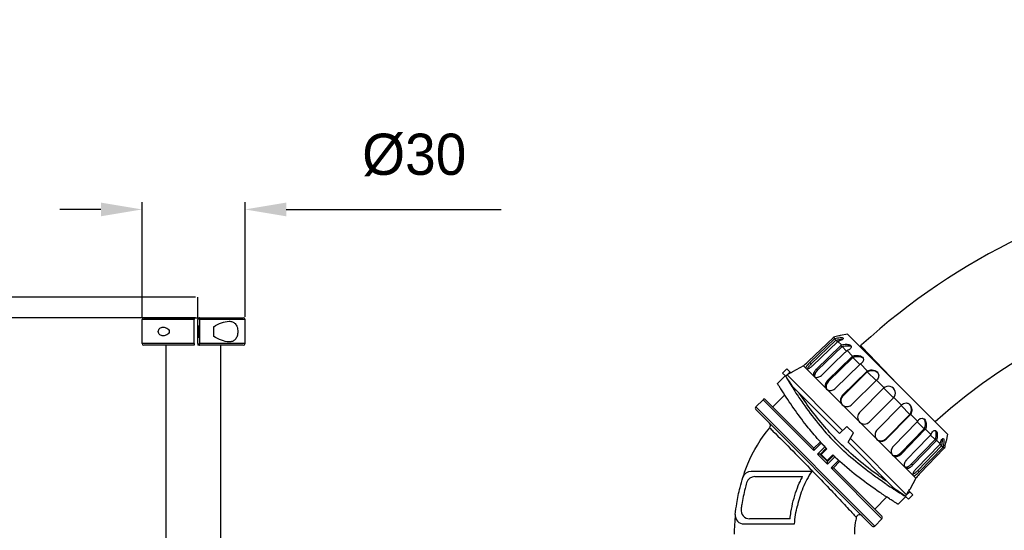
# Model space of a CAD drawing. Header units: millimetres. Extents: x 4086 to 8318, y 123 to 1549.
# Tile 37 of 56: x 6649 to 6792, y 1204 to 1278. Entities that reach past the tile are written whole.
import ezdxf

# ---------------------------------------------------------------- set-up
doc = ezdxf.new("R2010")
doc.units = ezdxf.units.MM
doc.styles.get("Standard").update_dxf_attribs({"font": 'SourceHanSansCN-Normal.ttf'})
doc.dimstyles.get("Standard").update_dxf_attribs({"dimscale": 6, "dimtxt": 5, "dimasz": 3, "dimexe": 0.18, "dimexo": 0.0625, "dimgap": 0.8, "dimtad": 1, "dimtoh": 1, "dimdec": 1, "dimlfac": 2, "dimzin": 0, "dimdsep": 46, "dimtxsty": 'Standard', "dimcen": 0.09, "dimclrd": 256, "dimclre": 256, "dimclrt": 256, "dimadec": 0, "dimazin": 2, "dimtfac": 1, "dimtdec": 1, "dimtofl": 0, "dimtmove": 0, "dimatfit": 3, "dimfxl": 1, "dimtolj": 1, "dimtzin": 0, "dimarcsym": 0})

# ---------------------------------------------------------------- blocks, each defined once
blk = doc.blocks.new('*D726')
at = {"lineweight": -2}
for p, q in [((6666.53, 1234.79), (6666.53, 1251.51)), ((6681.53, 1234.79), (6681.53, 1251.51)), ((6660.53, 1250.43), (6654.53, 1250.43)), ((6687.53, 1250.43), (6718.84, 1250.43))]:
    blk.add_line(p, q, dxfattribs=at)
for points in [[(6660.53, 1249.43), (6660.53, 1251.43), (6666.53, 1250.43)], [(6687.53, 1251.43), (6687.53, 1249.43), (6681.53, 1250.43)]]:
    blk.add_solid(points)
at = {"layer": 'Defpoints', "color": 0}
for p in [(6681.53, 1250.43), (6666.53, 1234.41), (6681.53, 1234.41)]:
    blk.add_point(p, dxfattribs=at)
at = {"insert": (6706.18, 1258.35), "char_height": 30, "attachment_point": 5}
blk.add_mtext('\\A1;\\A1;{\\H0.2x;%%C30}', dxfattribs=at)
blk = doc.blocks.new('*D727')
at = {"lineweight": -2}
for p, q in [((6596.07, 1249.66), (6608.18, 1249.66)), ((6596.07, 1243.66), (6596.07, 1249.66)), ((6674.3, 1237.66), (6594.99, 1237.66)), ((6674.3, 1234.66), (6594.99, 1234.66)), ((6596.07, 1228.66), (6596.07, 1222.66))]:
    blk.add_line(p, q, dxfattribs=at)
for points in [[(6595.07, 1243.66), (6597.07, 1243.66), (6596.07, 1237.66)], [(6597.07, 1228.66), (6595.07, 1228.66), (6596.07, 1234.66)]]:
    blk.add_solid(points)
at = {"layer": 'Defpoints', "color": 0}
for p in [(6596.07, 1237.66), (6674.67, 1237.66), (6674.67, 1234.66)]:
    blk.add_point(p, dxfattribs=at)
at = {"insert": (6604.53, 1257.72), "char_height": 30, "attachment_point": 5}
blk.add_mtext('\\A1;\\A1;{\\H0.2x;7*}', dxfattribs=at)
blk = doc.blocks.new('*D1031')
at = {"lineweight": -2}
for p, q in [((6666.4, 1234.66), (6558.74, 1234.66)), ((6559.82, 1228.66), (6559.82, 997.26)), ((6846.42, 991.26), (6558.74, 991.26))]:
    blk.add_line(p, q, dxfattribs=at)
for points in [[(6560.82, 1228.66), (6558.82, 1228.66), (6559.82, 1234.66)], [(6558.82, 997.26), (6560.82, 997.26), (6559.82, 991.26)]]:
    blk.add_solid(points)
at = {"layer": 'Defpoints', "color": 0}
for p in [(6666.78, 1234.66), (6559.82, 991.26), (6846.79, 991.26)]:
    blk.add_point(p, dxfattribs=at)
at = {"insert": (6551.91, 1112.96), "char_height": 30, "attachment_point": 5, "rotation": 90}
blk.add_mtext('\\A1;\\A1;{\\H0.2x;486.7}', dxfattribs=at)

msp = doc.modelspace()

# ---------------------------------------------------------------- linework, layer by layer
msp.add_line((6674.6746, 1234.6617), (6674.6746, 1237.6617))
at = {"color": 7, "linetype": 'Continuous'}
for p, q in [((6666.5269, 1230.9117), (6666.5269, 1234.4117)), ((6674.1365, 1234.4117), (6666.5269, 1234.4117)), ((6666.7769, 1234.6617), (6681.2765, 1234.6617)), ((6674.1365, 1230.9116), (6674.1365, 1234.4117)), ((6674.6746, 1234.6617), (6674.6583, 1234.4117)), ((6674.6583, 1230.9118), (6674.6583, 1234.4117)), ((6674.8849, 1234.4117), (6674.8849, 1230.9116)), ((6681.5269, 1234.4117), (6674.8849, 1234.4117)), ((6681.5269, 1230.9117), (6681.5269, 1234.4117)), ((6676.9784, 1231.9512), (6676.9784, 1233.3743)), ((6768.2848, 1232.0924), (6768.2202, 1232.0745)), ((6769.2684, 1232.2981), (6768.2848, 1232.0924)), ((6783.856, 1217.7105), (6769.2684, 1232.2981)), ((6674.1365, 1230.9117), (6666.5269, 1230.9117)), ((6674.1203, 1230.6617), (6666.7769, 1230.6617)), ((6670.0269, 1187.9117), (6670.0269, 1230.6617)), ((6674.6583, 1230.9118), (6674.6746, 1230.6617)), ((6681.2765, 1230.6617), (6674.6746, 1230.6617)), ((6681.5269, 1230.9117), (6674.8849, 1230.9117)), ((6678.0269, 1187.9117), (6678.0269, 1230.6617)), ((6767.1935, 1231.7695), (6763.6144, 1228.3355)), ((6763.7942, 1228.1556), (6767.3698, 1231.5932)), ((6767.579, 1231.3984), (6763.9968, 1227.9531)), ((6767.8068, 1231.1562), (6764.2312, 1227.7186)), ((6764.7532, 1227.1966), (6768.3185, 1230.6445)), ((6767.2695, 1231.8432), (6767.447, 1231.6657)), ((6767.3698, 1231.5932), (6767.579, 1231.3984)), ((6767.5823, 1231.4), (6767.8166, 1231.1657)), ((6767.8816, 1231.2311), (6768.3967, 1230.716)), ((6768.3185, 1230.6445), (6768.4976, 1230.4799)), ((6771.2054, 1230.6077), (6771.0821, 1230.4844)), ((6771.2054, 1230.6077), (6771.3397, 1230.7303)), ((6771.3882, 1230.4171), (6771.2054, 1230.6077)), ((6768.4976, 1230.4799), (6764.9256, 1227.0243)), ((6768.8745, 1229.547), (6767.1662, 1227.895)), ((6768.5007, 1230.4815), (6769.158, 1229.8242)), ((6768.9669, 1229.6364), (6768.8745, 1229.547)), ((6769.1498, 1229.8133), (6768.9669, 1229.6364)), ((6769.2232, 1229.8895), (6770.0255, 1229.0872)), ((6776.5623, 1225.0044), (6771.3882, 1230.4171)), ((6762.862, 1227.6736), (6762.9221, 1227.7224)), ((6763.9968, 1227.9531), (6763.7942, 1228.1556)), ((6767.1662, 1227.895), (6765.5845, 1226.3654)), ((6766.3975, 1225.5523), (6769.9468, 1229.0163)), ((6770.0788, 1228.8986), (6766.5227, 1225.4271)), ((6771.0909, 1227.8722), (6767.5417, 1224.4082)), ((6769.9468, 1229.0163), (6770.0788, 1228.8986)), ((6770.0819, 1228.9004), (6771.098, 1227.8843)), ((6771.1632, 1227.9495), (6772.1741, 1226.9386)), ((6759.8176, 1226.6161), (6760.4611, 1227.2597)), ((6760.2385, 1226.1952), (6759.8176, 1226.6161)), ((6760.9208, 1226.8001), (6760.4037, 1226.2831)), ((6760.4611, 1227.2597), (6761.0486, 1226.6723)), ((6760.4756, 1226.3444), (6768.5702, 1218.2498)), ((6760.8392, 1226.5585), (6760.718, 1226.4908)), ((6761.0035, 1226.6478), (6760.8393, 1226.5586)), ((6761.0486, 1226.6723), (6761.0035, 1226.6478)), ((6761.0466, 1226.6743), (6761.1194, 1226.7148)), ((6761.1194, 1226.7148), (6761.1922, 1226.7553)), ((6761.1922, 1226.7553), (6761.265, 1226.7958)), ((6762.862, 1227.6736), (6761.2584, 1226.8024)), ((6761.2584, 1226.8024), (6761.265, 1226.7958)), ((6762.862, 1227.6736), (6779.2315, 1211.3041)), ((6764.9256, 1227.0243), (6764.7532, 1227.1966)), ((6768.5661, 1223.3837), (6772.0951, 1226.8679)), ((6772.168, 1226.8095), (6768.632, 1223.3179)), ((6772.0951, 1226.8679), (6772.168, 1226.8095)), ((6772.1708, 1226.8114), (6773.4464, 1225.5359)), ((6759.0858, 1225.0995), (6760.2172, 1226.2309)), ((6760.2407, 1226.1914), (6760.2459, 1226.1828)), ((6760.2459, 1226.1828), (6760.2539, 1226.1694)), ((6760.3423, 1226.2216), (6760.3033, 1226.1749)), ((6766.5227, 1225.4271), (6766.3975, 1225.5523)), ((6773.4401, 1225.5229), (6769.9111, 1222.0387)), ((6773.5116, 1225.6011), (6774.6322, 1224.4805)), ((6760.1462, 1223.4375), (6758.3964, 1221.6877)), ((6761.4476, 1224.4919), (6768.13, 1217.8095)), ((6771.0468, 1220.9031), (6774.5534, 1224.4097)), ((6774.5632, 1224.4191), (6775.977, 1223.0053)), ((6756.9822, 1222.7484), (6755.9215, 1221.6877)), ((6764.381, 1215.3495), (6756.9822, 1222.7484)), ((6764.4068, 1215.6773), (6757.3359, 1222.7482)), ((6768.632, 1223.3179), (6768.5661, 1223.3837)), ((6775.9676, 1222.9955), (6772.461, 1219.4889)), ((6776.0384, 1223.0743), (6777.159, 1221.9536)), ((6755.9215, 1221.6877), (6773.2456, 1204.3636)), ((6755.9216, 1221.3341), (6772.892, 1204.3637)), ((6773.5966, 1218.3532), (6777.0808, 1221.8822)), ((6774.8758, 1217.074), (6778.3674, 1220.6101)), ((6778.4258, 1220.5372), (6774.9416, 1217.0082)), ((6777.0938, 1221.8884), (6778.3694, 1220.6129)), ((6778.3674, 1220.6101), (6778.4258, 1220.5372)), ((6778.4965, 1220.6162), (6779.5074, 1219.6053)), ((6775.9661, 1215.9837), (6779.4301, 1219.533)), ((6779.4422, 1219.5401), (6780.4583, 1218.5239)), ((6768.13, 1217.8095), (6769.1906, 1218.8702)), ((6769.1906, 1218.8702), (6770.1452, 1217.9156)), ((6769.3674, 1216.5721), (6770.1452, 1217.9156)), ((6776.9851, 1214.9648), (6780.4566, 1218.5209)), ((6780.5742, 1218.3888), (6777.1103, 1214.8396)), ((6780.4566, 1218.5209), (6780.5742, 1218.3888)), ((6780.6451, 1218.4676), (6781.4474, 1217.6653)), ((6783.856, 1217.7105), (6783.6504, 1216.7269)), ((6764.381, 1215.3495), (6765.4417, 1216.4102)), ((6764.4046, 1215.6751), (6765.2907, 1216.5612)), ((6766.1746, 1215.6773), (6765.2907, 1216.5612)), ((6765.3738, 1216.5638), (6765.3305, 1216.6114)), ((6769.3674, 1216.5721), (6776.0498, 1209.8897)), ((6769.6903, 1217.1297), (6777.9015, 1208.9184)), ((6774.8758, 1217.074), (6774.9416, 1217.0082)), ((6778.5822, 1213.3677), (6782.0378, 1216.9397)), ((6782.2024, 1216.7606), (6778.7545, 1213.1953)), ((6779.2765, 1212.6733), (6782.7141, 1216.2489)), ((6779.4525, 1215.6078), (6781.1045, 1217.3161)), ((6781.1045, 1217.3161), (6781.1939, 1217.4085)), ((6781.1939, 1217.4085), (6781.3712, 1217.5919)), ((6781.3807, 1217.6015), (6782.0395, 1216.9428)), ((6782.0378, 1216.9397), (6782.2024, 1216.7606)), ((6782.274, 1216.8387), (6782.789, 1216.3237)), ((6782.7236, 1216.2587), (6782.9579, 1216.0243)), ((6783.6504, 1216.7269), (6783.632, 1216.6606)), ((6765.983, 1215.8688), (6764.9224, 1214.8082)), ((6766.3661, 1213.3645), (6764.9224, 1214.8082)), ((6765.291, 1214.7937), (6766.1746, 1215.6773)), ((6765.4674, 1214.7581), (6766.2943, 1215.5849)), ((6766.1901, 1215.6926), (6766.15, 1215.7342)), ((6777.1103, 1214.8396), (6776.9851, 1214.9648)), ((6777.9233, 1214.0266), (6779.4525, 1215.6078)), ((6779.511, 1212.4389), (6782.9564, 1216.0211)), ((6783.1511, 1215.8119), (6779.7136, 1212.2363)), ((6779.8934, 1212.0564), (6783.3275, 1215.6356)), ((6782.9564, 1216.0211), (6783.1511, 1215.8119)), ((6783.2236, 1215.8891), (6783.4011, 1215.7116)), ((6766.3518, 1213.7323), (6765.2902, 1214.7939)), ((6765.4675, 1214.758), (6766.316, 1213.9095)), ((6767.1428, 1214.7364), (6766.316, 1213.9095)), ((6767.2352, 1214.6166), (6766.3516, 1213.7331)), ((6766.3661, 1213.3645), (6767.4267, 1214.4251)), ((6767.9681, 1213.8838), (6766.9074, 1212.8231)), ((6768.1191, 1213.7328), (6767.2331, 1212.8467)), ((6768.1191, 1213.7328), (6767.2353, 1214.6166)), ((6767.2922, 1214.5921), (6767.252, 1214.6308)), ((6768.1696, 1213.7724), (6768.122, 1213.8156)), ((6778.7545, 1213.1953), (6778.5822, 1213.3677)), ((6764.0956, 1212.3061), (6755.2393, 1212.3061)), ((6764.1706, 1212.3797), (6764.2481, 1212.3002)), ((6774.3063, 1205.4243), (6766.9074, 1212.8231)), ((6774.3061, 1205.778), (6767.2352, 1212.8489)), ((6779.7136, 1212.2363), (6779.511, 1212.4389)), ((6755.7952, 1211.5561), (6762.7464, 1211.5561)), ((6779.2315, 1211.3041), (6778.3603, 1209.7005)), ((6779.2801, 1211.3639), (6779.2315, 1211.3041)), ((6777.841, 1208.8458), (6778.358, 1209.3628)), ((6777.9015, 1208.9184), (6778.1916, 1209.4531)), ((6778.1916, 1209.4531), (6778.2183, 1209.5025)), ((6778.2183, 1209.5025), (6778.3379, 1209.7229)), ((6778.2183, 1209.5025), (6778.8176, 1208.9032)), ((6778.2322, 1209.4887), (6778.2727, 1209.5614)), ((6778.2727, 1209.5614), (6778.3132, 1209.6342)), ((6778.3132, 1209.6342), (6778.3537, 1209.7071)), ((6778.3379, 1209.7229), (6778.3603, 1209.7005)), ((6774.9958, 1208.5886), (6773.2456, 1206.8385)), ((6776.6574, 1207.5279), (6777.7888, 1208.6593)), ((6777.5936, 1208.7994), (6777.5246, 1208.8429)), ((6777.7091, 1208.7257), (6777.7565, 1208.7644)), ((6777.7407, 1208.688), (6777.7314, 1208.6936)), ((6777.7493, 1208.6828), (6777.7407, 1208.688)), ((6778.174, 1208.2596), (6777.7531, 1208.6806)), ((6778.8176, 1208.9032), (6778.174, 1208.2596)), ((6760.9261, 1205.4117), (6755.0351, 1205.4117)), ((6774.3063, 1205.4243), (6773.2456, 1204.3636)), ((6754.1912, 1204.6617), (6761.5758, 1204.6617))]:
    msp.add_line(p, q, dxfattribs=at)
for points in [[(6760.4037, 1226.2831), (6760.3927, 1226.2736), (6760.382, 1226.2638), (6760.3716, 1226.2537)], [(6760.3716, 1226.2537), (6760.3615, 1226.2433), (6760.3517, 1226.2326), (6760.3423, 1226.2216)], [(6777.7795, 1208.7844), (6777.7905, 1208.7938), (6777.8012, 1208.8036), (6777.8116, 1208.8137)], [(6777.8116, 1208.8137), (6777.8217, 1208.8241), (6777.8315, 1208.8348), (6777.841, 1208.8458)]]:
    msp.add_lwpolyline(points, dxfattribs=at)
for centre, radius, start, end in [((6835.9293, 1159.9141), 95.8476, 0, 132.36713), ((6835.9293, 1159.9141), 80.3476, 0, 132.112068), ((6666.7769, 1234.4117), 0.25, 90, 180), ((6681.2769, 1234.4117), 0.25, 0, 90), ((6763.6745, 1248.6035), 17.1426, 285.233244, 285.377215), ((6666.7769, 1230.9117), 0.25, 180, 270), ((6681.2769, 1230.9117), 0.25, 270, 0), ((6759.2938, 1240.003), 11.4103, 313.81473, 314.346201), ((6770.4229, 1228.4178), 4.4051, 132.497917, 133.875102), ((6766.0479, 1232.9859), 2.538, 313.870247, 316.259516), ((6769.6597, 1229.2578), 1.9292, 130.897405, 134.043887), ((6768.0983, 1230.9007), 1.5126, 314.037912, 318.047908), ((6754.9833, 1237.4312), 12.5413, 309.273071, 309.515244), ((6755.5387, 1236.7567), 11.6676, 309.518303, 313.799987), ((6770.8682, 1228.0722), 1.3193, 129.700779, 134.3044), ((6770.2809, 1228.7021), 1.1597, 314.301702, 319.535006), ((6772.856, 1226.0972), 1.083, 129.022735, 134.632512), ((6825.7263, 1265.3093), 76.2795, 210.871282, 212.377044), ((6772.7221, 1226.2501), 1.022, 314.634568, 320.576365), ((6817.924, 1260.4199), 67.0719, 212.418668, 213.424809), ((6775.2605, 1223.7026), 1, 314.999991, 135), ((6757.1589, 1222.5716), 0.25, 45, 135), ((6777.7207, 1221.4152), 0.8778, 44.970483, 52.225326), ((6756.0983, 1221.5109), 0.25, 135, 225), ((6771.7539, 1220.196), 1, 135, 315), ((6777.8067, 1221.1657), 1.0199, 129.421384, 135.364843), ((6777.6551, 1221.2981), 1.083, 315.367478, 320.977264), ((6757.5669, 1218.9816), 0.5, 320.035346, 45), ((6780.2574, 1218.726), 1.1557, 130.461818, 135.695956), ((6779.6301, 1219.3103), 1.3193, 315.695589, 320.299219), ((6797.094, 1245.4575), 42.9071, 222.330242, 222.529192), ((6796.5662, 1244.9707), 42.1891, 222.52647, 223.575343), ((6782.4613, 1216.5376), 1.5165, 133.289989, 135.95863), ((6782.4536, 1216.5458), 1.5052, 131.948884, 133.289978), ((6780.8157, 1218.1018), 1.9292, 315.956104, 319.102591), ((6784.5496, 1214.4842), 2.5462, 134.537719, 136.127036), ((6784.534, 1214.5001), 2.524, 133.73855, 134.537717), ((6800.0298, 1212.151), 17.0066, 164.623004, 164.760193), ((6795.8655, 1244.3065), 41.2236, 223.577865, 223.876437), ((6795.4557, 1243.9121), 40.6548, 223.957518, 224.168829), ((6779.9757, 1218.865), 4.4051, 316.124891, 317.502078), ((6791.5534, 1207.7431), 11.3999, 136.007498, 136.18513), ((6791.5704, 1207.7267), 11.4235, 135.654123, 136.007714), ((6795.4187, 1243.8449), 40.5811, 225.831398, 226.04582), ((6795.8235, 1244.2656), 41.165, 226.124228, 226.42659), ((6796.5107, 1244.9907), 42.164, 226.429193, 227.474221), ((6797.0206, 1245.5435), 42.9161, 227.471408, 227.671911), ((6755.2392, 1211.0561), 1.25, 90.000819, 162.407388), ((6788.3083, 1203.9864), 11.6592, 136.198488, 140.477126), ((6755.7953, 1210.3061), 1.25, 89.999953, 163.801874), ((6789.006, 1203.4113), 12.5633, 140.478826, 140.727952), ((6811.3061, 1265.3386), 65.8445, 236.568292, 237.595955), ((6817.0399, 1274.4484), 76.6084, 237.626456, 239.124823), ((6755.0351, 1206.6617), 1.25, 172.370008, 269.999919), ((6785.5399, 1202.7051), 32.7624, 174.156685, 179.212829), ((6754.1909, 1205.9117), 1.25, 174.078635, 270.00012), ((6771.0541, 1205.4945), 0.5, 45, 166.660265), ((6774.1295, 1205.601), 0.25, 315, 45), ((6773.0688, 1204.5404), 0.25, 225, 315)]:
    msp.add_arc(centre, radius, start, end, dxfattribs=at)
for points, knots in [([(6674.1203, 1234.6617), (6674.127, 1234.6617), (6674.1252, 1234.6238), (6674.1347, 1234.5839), (6674.135, 1234.5009), (6674.1365, 1234.4436), (6674.1365, 1234.4117)], [0, 0, 0, 0, 0.07963414, 0.29584176, 0.61952676, 1, 1, 1, 1]), ([(6674.7725, 1231.8117), (6674.766, 1231.8117), (6674.7581, 1231.8422), (6674.7493, 1231.8833), (6674.7406, 1231.965), (6674.7291, 1232.1161), (6674.7201, 1232.3532), (6674.7163, 1232.6616), (6674.7201, 1232.9701), (6674.7291, 1233.2072), (6674.7406, 1233.3583), (6674.7493, 1233.44), (6674.7581, 1233.4812), (6674.766, 1233.5117), (6674.7725, 1233.5117)], [0, 0, 0, 0, 0.01143823, 0.04031932, 0.08659099, 0.1485369, 0.30984248, 0.49997425, 0.69010773, 0.85143373, 0.91339206, 0.95967516, 0.98856051, 1, 1, 1, 1]), ([(6674.7725, 1233.5117), (6674.779, 1233.5117), (6674.7869, 1233.4812), (6674.7957, 1233.4401), (6674.8044, 1233.3583), (6674.8159, 1233.2072), (6674.825, 1232.9702), (6674.8287, 1232.6617), (6674.825, 1232.3533), (6674.8159, 1232.1162), (6674.8044, 1231.9651), (6674.7957, 1231.8833), (6674.7869, 1231.8422), (6674.779, 1231.8117), (6674.7725, 1231.8117)], [0, 0, 0, 0, 0.01143823, 0.04031932, 0.08659099, 0.1485369, 0.30984248, 0.49997425, 0.69010773, 0.85143373, 0.91339206, 0.95967516, 0.98856051, 1, 1, 1, 1]), ([(6674.8849, 1234.4117), (6674.8849, 1234.4436), (6674.8835, 1234.5009), (6674.8831, 1234.5839), (6674.8737, 1234.6238), (6674.8754, 1234.6617), (6674.8688, 1234.6617)], [0, 0, 0, 0, 0.38047189, 0.70415541, 0.92036444, 1, 1, 1, 1]), ([(6676.9784, 1233.3727), (6677.3294, 1233.6092), (6678.0492, 1233.9533), (6678.8333, 1234.1616), (6679.2036, 1234.1617)], [0, 0, 0, 0, 0.5333795, 1, 1, 1, 1]), ([(6679.2036, 1234.1617), (6679.366, 1234.1618), (6679.695, 1234.122), (6680.1425, 1233.832), (6680.4144, 1233.3031), (6680.4973, 1232.6617), (6680.4144, 1232.0203), (6680.1425, 1231.4913), (6679.695, 1231.2014), (6679.366, 1231.1616), (6679.2036, 1231.1617)], [0, 0, 0, 0, 0.11020783, 0.21940309, 0.34711013, 0.49999977, 0.65289061, 0.78059734, 0.88979169, 1, 1, 1, 1]), ([(6669.593, 1232.0367), (6669.4329, 1232.0367), (6669.0714, 1232.1231), (6668.7994, 1232.6617), (6669.0714, 1233.2003), (6669.4329, 1233.2867), (6669.593, 1233.2867)], [0, 0, 0, 0, 0.23516633, 0.49999969, 0.76483309, 1, 1, 1, 1]), ([(6669.593, 1233.2867), (6669.7795, 1233.2867), (6670.0717, 1233.2062), (6670.3941, 1232.9747), (6670.5484, 1232.6617), (6670.3942, 1232.3487), (6670.0717, 1232.1171), (6669.7795, 1232.0367), (6669.593, 1232.0367)], [0, 0, 0, 0, 0.23627438, 0.36455864, 0.49999409, 0.63543132, 0.76371959, 1, 1, 1, 1]), ([(6768.1787, 1232.0632), (6768.1238, 1232.0482), (6767.8225, 1231.9679), (6767.5188, 1231.8965), (6767.2695, 1231.8432)], [0, 0, 0, 0, 0.18244451, 1, 1, 1, 1]), ([(6674.1365, 1230.9116), (6674.1365, 1230.8798), (6674.135, 1230.8225), (6674.1347, 1230.7395), (6674.1252, 1230.6996), (6674.127, 1230.6617), (6674.1203, 1230.6617)], [0, 0, 0, 0, 0.38047194, 0.70415548, 0.92036448, 1, 1, 1, 1]), ([(6674.8688, 1230.6617), (6674.8754, 1230.6617), (6674.8737, 1230.6996), (6674.8831, 1230.7395), (6674.8835, 1230.8225), (6674.8849, 1230.8798), (6674.8849, 1230.9116)], [0, 0, 0, 0, 0.07963411, 0.29584167, 0.61952669, 1, 1, 1, 1]), ([(6679.2036, 1231.1617), (6678.8332, 1231.1618), (6678.049, 1231.3699), (6677.3294, 1231.7146), (6676.9784, 1231.9512)], [0, 0, 0, 0, 0.46665008, 1, 1, 1, 1]), ([(6767.447, 1231.6657), (6767.6951, 1231.7186), (6768.0488, 1231.7803), (6768.4494, 1231.7868), (6768.6192, 1231.7581), (6768.6608, 1231.7164)], [0, 0, 0, 0, 0.61757915, 0.8565839, 1, 1, 1, 1]), ([(6768.6608, 1231.7164), (6768.7289, 1231.6484), (6768.4729, 1231.4294), (6768.2239, 1231.3402), (6767.9992, 1231.2621), (6767.8816, 1231.2311)], [0, 0, 0, 0, 0.30122988, 0.61932411, 1, 1, 1, 1]), ([(6768.2535, 1231.5193), (6768.3413, 1231.5297), (6768.4558, 1231.54), (6768.5706, 1231.5421), (6768.5968, 1231.5419)], [0, 0, 0, 0, 0.77131825, 1, 1, 1, 1]), ([(6768.3967, 1230.716), (6768.6478, 1230.7816), (6769.0948, 1230.8434), (6769.6083, 1230.769), (6769.7521, 1230.6252)], [0, 0, 0, 0, 0.56071145, 1, 1, 1, 1]), ([(6769.3693, 1230.6028), (6769.4113, 1230.6013), (6769.5636, 1230.5907), (6769.7172, 1230.5592), (6769.8181, 1230.5129)], [0, 0, 0, 0, 0.27465017, 1, 1, 1, 1]), ([(6769.7521, 1230.6252), (6769.7956, 1230.5816), (6769.8603, 1230.4572), (6769.8132, 1230.328), (6769.7795, 1230.2734)], [0, 0, 0, 0, 0.48957844, 1, 1, 1, 1]), ([(6769.7795, 1230.2734), (6769.7542, 1230.2324), (6769.6046, 1230.0575), (6769.3917, 1229.9516), (6769.2232, 1229.8895)], [0, 0, 0, 0, 0.21136173, 1, 1, 1, 1]), ([(6770.0255, 1229.0872), (6770.3812, 1229.2166), (6770.9321, 1229.2609), (6771.3707, 1229.0065), (6771.4518, 1228.9255)], [0, 0, 0, 0, 0.76756898, 1, 1, 1, 1]), ([(6763.7942, 1228.1556), (6763.6238, 1227.9918), (6763.4179, 1227.787), (6763.18, 1227.3556), (6763.2626, 1227.273)], [0, 0, 0, 0, 0.66929456, 1, 1, 1, 1]), ([(6770.0789, 1228.8986), (6770.156, 1228.9322), (6770.4866, 1229.0485), (6770.8545, 1229.0712), (6771.1152, 1229.0168)], [0, 0, 0, 0, 0.24007052, 1, 1, 1, 1]), ([(6771.6111, 1228.5831), (6771.6139, 1228.521), (6771.5713, 1228.2498), (6771.3434, 1228.0477), (6771.1632, 1227.9495)], [0, 0, 0, 0, 0.23239743, 1, 1, 1, 1]), ([(6763.2626, 1227.273), (6763.3218, 1227.2139), (6763.6144, 1227.2683), (6763.8024, 1227.3827), (6763.9306, 1227.4716)], [0, 0, 0, 0, 0.34899383, 1, 1, 1, 1]), ([(6763.7333, 1227.6757), (6763.6998, 1227.6368), (6763.5926, 1227.5046), (6763.4917, 1227.361), (6763.4527, 1227.248)], [0, 0, 0, 0, 0.30018198, 1, 1, 1, 1]), ([(6764.7532, 1227.1966), (6764.6612, 1227.1076), (6764.5041, 1226.9183), (6764.307, 1226.572), (6764.3096, 1226.2261), (6764.4252, 1226.1105)], [0, 0, 0, 0, 0.31577134, 0.59696468, 1, 1, 1, 1]), ([(6764.5261, 1226.4234), (6764.5152, 1226.3886), (6764.4837, 1226.2642), (6764.4886, 1226.1252), (6764.5266, 1226.0408)], [0, 0, 0, 0, 0.28300249, 1, 1, 1, 1]), ([(6764.9256, 1227.0243), (6764.8788, 1226.9791), (6764.7144, 1226.8027), (6764.5792, 1226.592), (6764.5261, 1226.4234)], [0, 0, 0, 0, 0.26894684, 1, 1, 1, 1]), ([(6764.9405, 1226.0076), (6764.9968, 1226.0193), (6765.2345, 1226.0907), (6765.448, 1226.2334), (6765.5845, 1226.3654)], [0, 0, 0, 0, 0.23246694, 1, 1, 1, 1]), ([(6772.168, 1226.8094), (6772.3727, 1226.9424), (6772.885, 1227.0909), (6773.4124, 1226.9277), (6773.6123, 1226.76)], [0, 0, 0, 0, 0.48325342, 1, 1, 1, 1]), ([(6772.1741, 1226.9386), (6772.3889, 1227.0539), (6772.9032, 1227.1648), (6773.4128, 1226.9644), (6773.5935, 1226.7838)], [0, 0, 0, 0, 0.48829423, 1, 1, 1, 1]), ([(6773.7709, 1226.5245), (6773.7928, 1226.4732), (6773.8561, 1226.2691), (6773.8211, 1226.0395), (6773.7519, 1225.899)], [0, 0, 0, 0, 0.26267309, 1, 1, 1, 1]), ([(6759.9419, 1223.7472), (6759.8172, 1223.9402), (6759.6435, 1224.211), (6759.4318, 1224.547), (6759.3096, 1224.7387), (6759.2189, 1224.89), (6759.1434, 1224.9968), (6759.117, 1225.0647), (6759.0842, 1225.0909), (6759.0858, 1225.0993)], [0, 0, 0, 0, 0.43077271, 0.60284473, 0.74480604, 0.85601145, 0.93590366, 0.98396384, 1, 1, 1, 1]), ([(6760.3033, 1226.1749), (6760.3001, 1226.1709), (6760.2937, 1226.1631), (6760.2868, 1226.1556), (6760.2832, 1226.1521)], [0, 0, 0, 0, 0.50030565, 1, 1, 1, 1]), ([(6760.401, 1225.9664), (6760.4373, 1225.909), (6760.6568, 1225.5663), (6760.8836, 1225.228), (6761.0824, 1224.9533)], [0, 0, 0, 0, 0.16681709, 1, 1, 1, 1]), ([(6761.0824, 1224.9533), (6761.1068, 1224.9197), (6761.2232, 1224.762), (6761.3382, 1224.6012), (6761.4476, 1224.4919)], [0, 0, 0, 0, 0.21161329, 1, 1, 1, 1]), ([(6764.4252, 1226.1105), (6764.4529, 1226.0828), (6764.603, 1225.978), (6764.8031, 1225.979), (6764.9405, 1226.0076)], [0, 0, 0, 0, 0.21813921, 1, 1, 1, 1]), ([(6766.3975, 1225.5523), (6766.2212, 1225.3803), (6765.955, 1224.9618), (6766.0878, 1224.4479), (6766.2359, 1224.2998)], [0, 0, 0, 0, 0.54049235, 1, 1, 1, 1]), ([(6766.5227, 1225.4271), (6766.3682, 1225.2763), (6766.134, 1224.9212), (6766.1636, 1224.4742), (6766.2563, 1224.3117)], [0, 0, 0, 0, 0.53586137, 1, 1, 1, 1]), ([(6765.3305, 1216.6114), (6764.7236, 1217.2796), (6762.7888, 1219.5524), (6761.071, 1222), (6759.9419, 1223.7472)], [0, 0, 0, 0, 0.30262781, 1, 1, 1, 1]), ([(6761.9451, 1223.4738), (6762.3045, 1222.9294), (6764.0542, 1220.3649), (6766.0411, 1217.9521), (6767.7755, 1216.2177)], [0, 0, 0, 0, 0.21008101, 1, 1, 1, 1]), ([(6768.0831, 1216.5251), (6767.4449, 1217.1633), (6765.3395, 1219.409), (6763.4797, 1221.8741), (6762.2637, 1223.6758)], [0, 0, 0, 0, 0.29339031, 1, 1, 1, 1]), ([(6766.5136, 1224.1308), (6766.6809, 1224.0749), (6767.0729, 1224.0781), (6767.4045, 1224.2743), (6767.5417, 1224.4082)], [0, 0, 0, 0, 0.47923381, 1, 1, 1, 1]), ([(6768.5661, 1223.3837), (6768.3869, 1223.2067), (6768.1444, 1222.7123), (6768.3465, 1222.1892), (6768.5176, 1222.0181)], [0, 0, 0, 0, 0.51012411, 1, 1, 1, 1]), ([(6768.632, 1223.3179), (6768.4628, 1223.1509), (6768.2287, 1222.6955), (6768.3781, 1222.1966), (6768.5224, 1222.0198)], [0, 0, 0, 0, 0.51012974, 1, 1, 1, 1]), ([(6768.8323, 1221.8121), (6769.0088, 1221.742), (6769.4157, 1221.7085), (6769.7736, 1221.903), (6769.9111, 1222.0387)], [0, 0, 0, 0, 0.49571422, 1, 1, 1, 1]), ([(6777.4565, 1222.1939), (6777.5777, 1222.2536), (6777.8683, 1222.3135), (6778.1437, 1222.1977), (6778.2584, 1222.109)], [0, 0, 0, 0, 0.48238958, 1, 1, 1, 1]), ([(6778.3417, 1222.0356), (6778.5223, 1221.8549), (6778.7227, 1221.3453), (6778.6118, 1220.831), (6778.4965, 1220.6162)], [0, 0, 0, 0, 0.51170382, 1, 1, 1, 1]), ([(6778.4887, 1221.7626), (6778.5269, 1221.6646), (6778.6201, 1221.2785), (6778.525, 1220.8528), (6778.3674, 1220.6101)], [0, 0, 0, 0, 0.26663498, 1, 1, 1, 1]), ([(6779.6202, 1219.7759), (6779.7119, 1219.8902), (6779.9439, 1220.0895), (6780.2647, 1220.0492), (6780.3794, 1219.9773)], [0, 0, 0, 0, 0.51997971, 1, 1, 1, 1]), ([(6780.5748, 1219.557), (6780.5931, 1219.469), (6780.6308, 1219.1192), (6780.5606, 1218.7601), (6780.4565, 1218.5209)], [0, 0, 0, 0, 0.25632422, 1, 1, 1, 1]), ([(6780.4834, 1219.8938), (6780.5644, 1219.8128), (6780.8188, 1219.3742), (6780.7745, 1218.8233), (6780.6451, 1218.4676)], [0, 0, 0, 0, 0.23243084, 1, 1, 1, 1]), ([(6754.0479, 1211.4339), (6754.259, 1212.0996), (6755.2003, 1214.6809), (6756.6343, 1217.09), (6757.9503, 1218.6603)], [0, 0, 0, 0, 0.25421823, 1, 1, 1, 1]), ([(6757.9502, 1218.6605), (6758.1106, 1218.5002), (6760.1979, 1216.4203), (6762.2721, 1214.3272), (6764.1706, 1212.3797)], [0, 0, 0, 0, 0.07697532, 1, 1, 1, 1]), ([(6773.5966, 1218.3532), (6773.4611, 1218.2159), (6773.2668, 1217.8586), (6773.2997, 1217.4523), (6773.3695, 1217.2759)], [0, 0, 0, 0, 0.50426232, 1, 1, 1, 1]), ([(6781.4474, 1217.6653), (6781.483, 1217.7619), (6781.5631, 1217.9377), (6781.7213, 1218.1499), (6781.9077, 1218.2832), (6782.0531, 1218.2764), (6782.1069, 1218.2498)], [0, 0, 0, 0, 0.31834383, 0.59311287, 0.81439862, 1, 1, 1, 1]), ([(6782.0708, 1218.2602), (6782.0851, 1218.2291), (6782.1381, 1218.085), (6782.1564, 1217.9304), (6782.1607, 1217.8115)], [0, 0, 0, 0, 0.22331373, 1, 1, 1, 1]), ([(6782.1831, 1218.1942), (6782.3269, 1218.0504), (6782.4013, 1217.5369), (6782.3395, 1217.0899), (6782.274, 1216.8387)], [0, 0, 0, 0, 0.43928645, 1, 1, 1, 1]), ([(6765.4681, 1216.4364), (6765.4656, 1216.4325), (6765.461, 1216.4239), (6765.4587, 1216.4144), (6765.4581, 1216.4094)], [0, 0, 0, 0, 0.47660295, 1, 1, 1, 1]), ([(6775.2337, 1210.7058), (6774.7459, 1211.035), (6772.2216, 1212.7901), (6769.8414, 1214.7668), (6768.0831, 1216.5251)], [0, 0, 0, 0, 0.19136349, 1, 1, 1, 1]), ([(6773.576, 1216.9596), (6773.7471, 1216.7886), (6774.2702, 1216.5865), (6774.7646, 1216.8289), (6774.9416, 1217.0082)], [0, 0, 0, 0, 0.48985934, 1, 1, 1, 1]), ([(6773.5778, 1216.9644), (6773.7546, 1216.8202), (6774.2535, 1216.6708), (6774.7089, 1216.9049), (6774.8758, 1217.074)], [0, 0, 0, 0, 0.48987562, 1, 1, 1, 1]), ([(6782.789, 1216.3237), (6782.82, 1216.4412), (6782.8981, 1216.666), (6782.9873, 1216.915), (6783.2063, 1217.1709), (6783.2743, 1217.1029)], [0, 0, 0, 0, 0.38067493, 0.69876806, 1, 1, 1, 1]), ([(6783.0998, 1217.0389), (6783.1, 1217.0127), (6783.0979, 1216.8981), (6783.0876, 1216.7837), (6783.0773, 1216.696)], [0, 0, 0, 0, 0.22869596, 1, 1, 1, 1]), ([(6783.2743, 1217.1029), (6783.316, 1217.0613), (6783.3447, 1216.8915), (6783.3382, 1216.4909), (6783.2765, 1216.1372), (6783.2236, 1215.8891)], [0, 0, 0, 0, 0.14341584, 0.38241866, 1, 1, 1, 1]), ([(6783.6212, 1216.6213), (6783.6063, 1216.5665), (6783.5259, 1216.265), (6783.4545, 1215.9611), (6783.4011, 1215.7116)], [0, 0, 0, 0, 0.18222224, 1, 1, 1, 1]), ([(6764.381, 1215.3495), (6764.381, 1215.418), (6764.3799, 1215.5157), (6764.3942, 1215.6194), (6764.3947, 1215.6652), (6764.4046, 1215.6751)], [0, 0, 0, 0, 0.62748776, 0.87105153, 1, 1, 1, 1]), ([(6765.26, 1214.7988), (6765.238, 1214.8007), (6765.1255, 1214.8058), (6765.0129, 1214.8078), (6764.9224, 1214.8082)], [0, 0, 0, 0, 0.19559452, 1, 1, 1, 1]), ([(6775.0295, 1210.3886), (6774.4852, 1210.748), (6771.9219, 1212.4979), (6769.5095, 1214.4838), (6767.7756, 1216.2177)], [0, 0, 0, 0, 0.21012073, 1, 1, 1, 1]), ([(6775.9661, 1215.9837), (6775.8124, 1215.8263), (6775.5975, 1215.4373), (6775.6533, 1214.9827), (6775.7538, 1214.8126)], [0, 0, 0, 0, 0.52684937, 1, 1, 1, 1]), ([(6775.8577, 1214.678), (6776.0058, 1214.5299), (6776.5197, 1214.3971), (6776.9382, 1214.6633), (6777.1103, 1214.8396)], [0, 0, 0, 0, 0.45949115, 1, 1, 1, 1]), ([(6775.9999, 1214.6417), (6776.0786, 1214.6171), (6776.4388, 1214.5733), (6776.7939, 1214.769), (6776.9851, 1214.9648)], [0, 0, 0, 0, 0.23143956, 1, 1, 1, 1]), ([(6765.2907, 1214.794), (6765.2885, 1214.7962), (6765.2767, 1214.796), (6765.2672, 1214.7981), (6765.26, 1214.7988)], [0, 0, 0, 0, 0.2996779, 1, 1, 1, 1]), ([(6766.3661, 1213.3645), (6766.3658, 1213.4424), (6766.3705, 1213.5552), (6766.3525, 1213.6703), (6766.3618, 1213.7229), (6766.3519, 1213.7328)], [0, 0, 0, 0, 0.6338974, 0.88589817, 1, 1, 1, 1]), ([(6775.3892, 1208.3299), (6774.9265, 1208.628), (6772.4091, 1210.2859), (6769.9942, 1212.1155), (6768.1696, 1213.7724)], [0, 0, 0, 0, 0.18256364, 1, 1, 1, 1]), ([(6777.5658, 1213.3842), (6777.555, 1213.3327), (6777.5309, 1213.1569), (6777.5788, 1212.9568), (6777.6684, 1212.8673)], [0, 0, 0, 0, 0.29379833, 1, 1, 1, 1]), ([(6777.9233, 1214.0266), (6777.878, 1213.9798), (6777.7185, 1213.7918), (6777.603, 1213.562), (6777.5658, 1213.3842)], [0, 0, 0, 0, 0.26405002, 1, 1, 1, 1]), ([(6777.9797, 1212.9677), (6778.032, 1212.9841), (6778.2566, 1213.0778), (6778.4518, 1213.2328), (6778.5822, 1213.3677)], [0, 0, 0, 0, 0.22619241, 1, 1, 1, 1]), ([(6764.094, 1212.3061), (6763.8093, 1211.9506), (6763.3714, 1211.1437), (6762.7619, 1209.9218), (6762.3242, 1208.6232), (6762.0963, 1207.7414), (6761.9854, 1207.2996)], [0, 0, 0, 0, 0.2500583, 0.4999341, 0.74996028, 1, 1, 1, 1]), ([(6764.2481, 1212.3002), (6765.0457, 1211.4816), (6766.5256, 1209.9517), (6768.2555, 1208.1225), (6769.395, 1206.8996), (6769.9821, 1206.2521), (6770.3592, 1205.8515), (6770.5206, 1205.6555), (6770.5676, 1205.6099)], [0, 0, 0, 0, 0.37254896, 0.69379292, 0.82063674, 0.91740509, 0.97866054, 1, 1, 1, 1]), ([(6766.9074, 1212.8231), (6766.9759, 1212.8231), (6767.0735, 1212.8217), (6767.1772, 1212.8365), (6767.2231, 1212.8367), (6767.2331, 1212.8467)], [0, 0, 0, 0, 0.62716126, 0.87059368, 1, 1, 1, 1]), ([(6777.5998, 1212.9683), (6777.6261, 1212.9565), (6777.7499, 1212.9182), (6777.8847, 1212.938), (6777.9797, 1212.9677)], [0, 0, 0, 0, 0.22484995, 1, 1, 1, 1]), ([(6777.6684, 1212.8673), (6777.784, 1212.7517), (6778.1299, 1212.7491), (6778.4762, 1212.9462), (6778.6655, 1213.1033), (6778.7545, 1213.1953)], [0, 0, 0, 0, 0.40301844, 0.68421701, 1, 1, 1, 1]), ([(6779.0303, 1212.3738), (6778.9411, 1212.2453), (6778.8265, 1212.0572), (6778.7717, 1211.764), (6778.831, 1211.7047)], [0, 0, 0, 0, 0.65103349, 1, 1, 1, 1]), ([(6778.8056, 1211.8947), (6778.8372, 1211.9056), (6778.9928, 1211.9777), (6779.1284, 1212.0851), (6779.2326, 1212.1745)], [0, 0, 0, 0, 0.19576421, 1, 1, 1, 1]), ([(6778.831, 1211.7047), (6778.9136, 1211.6221), (6779.3449, 1211.86), (6779.5497, 1212.0659), (6779.7136, 1212.2363)], [0, 0, 0, 0, 0.33068741, 1, 1, 1, 1]), ([(6752.9475, 1206.0406), (6753.0033, 1206.5783), (6753.1789, 1207.9201), (6753.5458, 1209.7203), (6753.897, 1210.9587), (6754.0477, 1211.4339)], [0, 0, 0, 0, 0.28576484, 0.72150216, 1, 1, 1, 1]), ([(6754.5949, 1210.6548), (6754.5132, 1210.3735), (6754.2365, 1209.352), (6753.9755, 1208.0721), (6753.8271, 1207.0587), (6753.7961, 1206.8277)], [0, 0, 0, 0, 0.22956022, 0.82542688, 1, 1, 1, 1]), ([(6760.9261, 1205.4117), (6760.9631, 1205.7401), (6761.0866, 1206.6498), (6761.3747, 1208.0566), (6761.8333, 1209.5692), (6762.3082, 1210.7126), (6762.6328, 1211.348), (6762.7464, 1211.5561)], [0, 0, 0, 0, 0.13498228, 0.3816663, 0.62835032, 0.87503434, 1, 1, 1, 1]), ([(6776.5113, 1209.5245), (6776.4777, 1209.5488), (6776.3199, 1209.6652), (6776.1592, 1209.7803), (6776.0498, 1209.8897)], [0, 0, 0, 0, 0.21161052, 1, 1, 1, 1]), ([(6777.5246, 1208.8429), (6777.4672, 1208.8792), (6777.1244, 1209.0987), (6776.7861, 1209.3256), (6776.5113, 1209.5245)], [0, 0, 0, 0, 0.16676955, 1, 1, 1, 1]), ([(6776.6573, 1207.5278), (6776.6652, 1207.5289), (6776.6022, 1207.5535), (6776.5757, 1207.5841), (6776.4548, 1207.6514), (6776.2525, 1207.7828), (6775.8814, 1208.013), (6775.5705, 1208.213), (6775.3892, 1208.3299)], [0, 0, 0, 0, 0.01598865, 0.0639894, 0.14376712, 0.25484285, 0.56879895, 1, 1, 1, 1]), ([(6777.7565, 1208.7644), (6777.7605, 1208.7675), (6777.7684, 1208.7739), (6777.7759, 1208.7808), (6777.7795, 1208.7844)], [0, 0, 0, 0, 0.50038603, 1, 1, 1, 1]), ([(6770.5674, 1205.6099), (6770.5096, 1205.3635), (6770.3586, 1204.5589), (6770.2993, 1203.7406), (6770.2836, 1203.1762)], [0, 0, 0, 0, 0.30957352, 1, 1, 1, 1])]:
    msp.add_open_spline(points, degree=3, knots=knots, dxfattribs=at)
for points in [[(6767.579, 1231.3984), (6767.6587, 1231.4167), (6767.7384, 1231.4343), (6767.8186, 1231.4501)], [(6767.8186, 1231.4501), (6767.9626, 1231.4785), (6768.1077, 1231.5021), (6768.2535, 1231.5193)], [(6768.4976, 1230.4799), (6768.7785, 1230.5646), (6769.076, 1230.6134), (6769.3693, 1230.6028)], [(6763.9968, 1227.9531), (6763.9049, 1227.8647), (6763.8164, 1227.7724), (6763.7333, 1227.6757)], [(6763.9306, 1227.4716), (6764.0372, 1227.5455), (6764.1378, 1227.6287), (6764.2312, 1227.7186)], [(6771.1152, 1229.0168), (6771.2581, 1228.987), (6771.401, 1228.933), (6771.5187, 1228.8466)], [(6771.4518, 1228.9255), (6771.5408, 1228.8365), (6771.6055, 1228.7088), (6771.6111, 1228.5831)], [(6760.718, 1226.4908), (6760.6372, 1226.4456), (6760.5565, 1226.4004), (6760.4757, 1226.355)], [(6773.5935, 1226.7838), (6773.6675, 1226.7097), (6773.7297, 1226.6208), (6773.7709, 1226.5245)], [(6760.3575, 1226.0354), (6760.3722, 1226.0125), (6760.3865, 1225.9894), (6760.401, 1225.9664)], [(6773.7519, 1225.899), (6773.6956, 1225.7845), (6773.6102, 1225.682), (6773.5116, 1225.6011)], [(6766.2359, 1224.2998), (6766.3125, 1224.2231), (6766.4108, 1224.1652), (6766.5136, 1224.1308)], [(6768.5176, 1222.0181), (6768.6062, 1221.9294), (6768.7158, 1221.8584), (6768.8323, 1221.8121)], [(6777.159, 1221.9536), (6777.2399, 1222.0522), (6777.3422, 1222.1375), (6777.4565, 1222.1939)], [(6778.3139, 1222.059), (6778.3882, 1221.9716), (6778.4471, 1221.8695), (6778.4887, 1221.7626)], [(6779.5074, 1219.6053), (6779.54, 1219.6651), (6779.5775, 1219.7227), (6779.6202, 1219.7759)], [(6780.3794, 1219.9773), (6780.417, 1219.9537), (6780.452, 1219.9253), (6780.4834, 1219.8938)], [(6780.4046, 1219.9606), (6780.491, 1219.8429), (6780.545, 1219.6999), (6780.5748, 1219.557)], [(6782.1607, 1217.8115), (6782.1713, 1217.5182), (6782.1225, 1217.2207), (6782.0378, 1216.9397)], [(6782.1069, 1218.2498), (6782.1351, 1218.2359), (6782.1608, 1218.2164), (6782.1831, 1218.1942)], [(6773.3695, 1217.2759), (6773.4157, 1217.1588), (6773.487, 1217.0487), (6773.576, 1216.9596)], [(6783.008, 1216.2606), (6782.9922, 1216.1805), (6782.9746, 1216.1007), (6782.9563, 1216.0211)], [(6783.0773, 1216.696), (6783.06, 1216.55), (6783.0364, 1216.4047), (6783.008, 1216.2606)], [(6775.7538, 1214.8126), (6775.7827, 1214.7638), (6775.8176, 1214.7181), (6775.8577, 1214.678)], [(6775.801, 1214.7435), (6775.8605, 1214.6987), (6775.9288, 1214.664), (6775.9999, 1214.6417)], [(6779.2765, 1212.6733), (6779.187, 1212.5802), (6779.104, 1212.48), (6779.0303, 1212.3738)], [(6779.2326, 1212.1745), (6779.3297, 1212.2579), (6779.4223, 1212.3466), (6779.511, 1212.4389)], [(6761.5706, 1204.6617), (6761.6336, 1205.5496), (6761.7698, 1206.436), (6761.9854, 1207.2996)]]:
    msp.add_open_spline(points, degree=3, dxfattribs=at)

# ---------------------------------------------------------------- dimensions: what is measured, and where the dimension line sits
dim = msp.add_linear_dim(base=(6681.5269, 1250.426), p1=(6666.5269, 1234.4117), p2=(6681.5269, 1234.4117), text='\\A1;{\\H0.2x;%%C30}', dimstyle='Standard', override={"dimasz": 1, "dimtxsty": 'Standard'})
dim.commit()
dim.dimension.update_dxf_attribs({"geometry": '*D726', "text_midpoint": (6706.1841, 1250.426), "dimtype": 160})
for base, p1, p2, text, picture, middle in [((6596.074, 1237.6617), (6674.6746, 1234.6617), (6674.6746, 1237.6617), '\\A1;{\\H0.2x;7*}', '*D727', (6604.5264, 1257.7159)), ((6559.8164, 991.2617), (6666.7769, 1234.6617), (6846.7924, 991.2617), '\\A1;{\\H0.2x;486.7}', '*D1031', (6551.9083, 1112.9617))]:
    dim = msp.add_linear_dim(base=base, p1=p1, p2=p2, angle=90, text=text, dimstyle='Standard', override={"dimasz": 1, "dimtxsty": 'Standard'})
    dim.commit()
    dim.dimension.update_dxf_attribs({"geometry": picture, "text_midpoint": middle})

doc.saveas('drawing.dxf')
